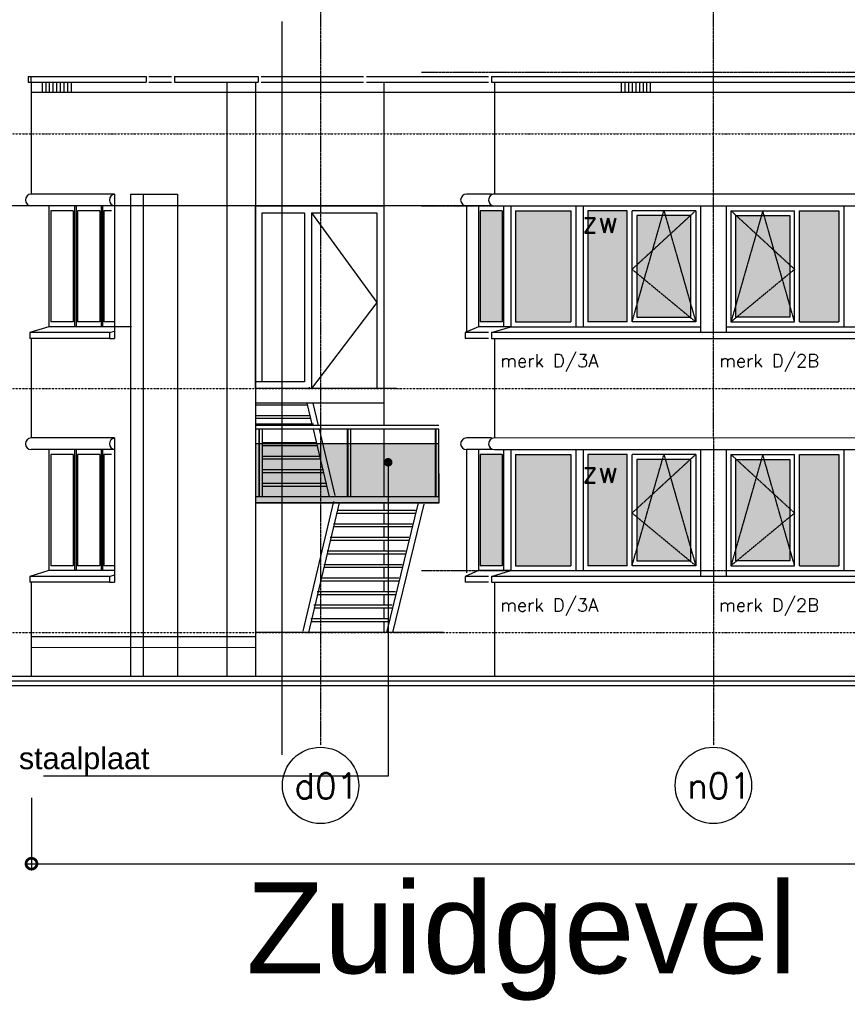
# Model space of a CAD drawing. Extents: x -541908 to 43837, y -41121 to 66863.
# Tile 25 of 41: x -212547 to -201170, y -40510 to -26979. Entities that reach past the tile are written whole.
import ezdxf

# ---------------------------------------------------------------- set-up
doc = ezdxf.new("R2010")
doc.units = 0
doc.header["$LTSCALE"] = 10
doc.header["$MEASUREMENT"] = 0
doc.header["$PDMODE"] = 3
doc.header["$PDSIZE"] = 0.1
for name, pattern in [('DASHDOT', [1, 0.5, -0.25, 0, -0.25]), ('DASHDOT2', [0.5, 0.25, -0.125, 0, -0.125]), ('HIDDEN2', [0.1875, 0.125, -0.0625])]:
    doc.linetypes.add(name, pattern=pattern)
doc.layers.get('0').update_dxf_attribs({"linetype": 'CONTINUOUS'})
doc.layers.get('DEFPOINTS').update_dxf_attribs({"linetype": 'CONTINUOUS'})
for name, color, linetype in [('_MATERIAAL_GEVELS', 3, 'CONTINUOUS'), ('A--L$1A-_RASTER_NR_10', 171, 'CONTINUOUS'), ('A--L$7A-_STRAMIEN', 1, 'DASHDOT'), ('A--L$7A1-_STRAMIEN', 1, 'CONTINUOUS'), ('A--L$7A3-_STRAMIEN', 3, 'CONTINUOUS'), ('A--L07GC8_STRAMIEN', 8, 'DASHDOT2'), ('A--L21A2_ISOLATIE', 1, 'CONTINUOUS'), ('A--L21G1_BUITENWAND', 1, 'CONTINUOUS'), ('A--L21G3_BUITENWAND', 3, 'CONTINUOUS'), ('A--L21G4_BUITENWAND', 4, 'CONTINUOUS'), ('A--L31--', 2, 'CONTINUOUS'), ('A--L31G1_BUITENKOZIJN', 1, 'CONTINUOUS'), ('A--L31GC1_BUITENKOZIJN', 1, 'HIDDEN2'), ('A--M$1A-_F123-', 1, 'CONTINUOUS'), ('A--T$1A-35_TEKST', 3, 'CONTINUOUS'), ('A--T$7A8-_STRAMIEN', 8, 'DASHDOT'), ('A--T01A-70_TEKST', 5, 'CONTINUOUS'), ('NIEUWE_INDELING', 2, 'CONTINUOUS'), ('TEKST_KOZIJNMERK', 2, 'CONTINUOUS')]:
    doc.layers.add(name, color=color, linetype=linetype)
doc.styles.add('ALFA-0_25', font='ROMANS')
doc.styles.add('HIEMSTRA', font='romans.shx')
doc.styles.add('PRES100', font='ARIALBD0.TTF', dxfattribs={"height": 10})
doc.styles.add('PRES35', font='ARIALBD0.TTF', dxfattribs={"height": 3.5})
doc.dimstyles.new('1op2', dxfattribs={"dimscale": 30, "dimtxt": 2.5, "dimasz": 2, "dimexe": 2, "dimexo": 0, "dimgap": 2, "dimtad": 1, "dimdec": 0, "dimzin": 0, "dimdsep": 46, "dimtxsty": 'HIEMSTRA', "dimblk1": 'OBLIQUE', "dimblk2": 'OBLIQUE', "dimsah": 1, "dimcen": -3, "dimdle": 2, "dimclrd": 2, "dimclre": 2, "dimclrt": 3, "dimadec": 0, "dimazin": 0, "dimtfac": 1, "dimtdec": 0, "dimtofl": 0, "dimtmove": 2, "dimatfit": 3, "dimldrblk": 'OBLIQUE', "dimfxl": 1, "dimtvp": 0.8333333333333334, "dimtolj": 1, "dimtzin": 0, "dimarcsym": 0})

# ---------------------------------------------------------------- blocks, each defined once
blk = doc.blocks.new('_DotSmall')
at = {"color": 0, "linetype": 'ByBlock', "const_width": 0.5}
blk.add_lwpolyline([(-0.0625, 0, 1), (0.0625, 0, 1)], format="xyb", close=True, dxfattribs=at)
blk = doc.blocks.new('_OBLIQUE')
at = {"color": 0, "linetype": 'ByBlock'}
blk.add_line((-0.5, -0.5), (0.5, 0.5), dxfattribs=at)
blk = doc.blocks.new('*D48')
at = {"layer": 'A--M$1A-_F123-', "color": 2, "linetype": 'Continuous', "lineweight": -2}
for p, q in [((-212384.629993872, -37672.00982434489), (-212384.629993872, -38638.10532586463)), ((-175295.4604596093, -37672.00982434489), (-175295.4604596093, -38638.10532586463)), ((-212444.629993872, -38578.10532586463), (-175235.4604596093, -38578.10532586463))]:
    blk.add_line(p, q, dxfattribs=at)
at = {"layer": 'DEFPOINTS', "color": 0, "linetype": 'Continuous'}
for p in [(-212384.629993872, -37672.00982434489), (-175295.4604596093, -37672.00982434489), (-175295.4604596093, -38578.10532586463)]:
    blk.add_point(p, dxfattribs=at)
at = {"layer": 'A--M$1A-_F123-', "color": 2, "linetype": 'Continuous', "lineweight": -2, "xscale": 300, "yscale": 300, "zscale": 300}
blk.add_blockref('_OBLIQUE', (-175295.4604596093, -38578.10532586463), dxfattribs=at)
at = {"layer": 'A--M$1A-_F123-', "color": 2, "linetype": 'Continuous', "lineweight": -2, "xscale": 300, "yscale": 300, "zscale": 300, "rotation": 180}
blk.add_blockref('_DotSmall', (-212384.629993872, -38578.10532586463), dxfattribs=at)
at = {"layer": 'A--M$1A-_F123-', "color": 3, "linetype": 'Continuous', "insert": (-193840.0452267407, -38480.60532586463), "char_height": 75, "attachment_point": 5, "style": 'HIEMSTRA'}
blk.add_mtext('\\A1;.', dxfattribs=at)

msp = doc.modelspace()

# ---------------------------------------------------------------- hatches: boundary and pattern name
at = {"layer": '_MATERIAAL_GEVELS'}
msp.add_hatch(color=1, dxfattribs=at).paths.add_polyline_path([(-207421.7390462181, -33061.81727296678, 1), (-207541.7390462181, -33061.81727296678, 1)])
at = {"layer": 'A--L$1A-_RASTER_NR_10'}
for points in [[(-205914.6659268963, -29604.23193512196), (-206214.8115733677, -29604.23193512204), (-206214.8115733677, -31132.23193512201), (-205914.6659268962, -31132.23193512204)], [(-205730.1954000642, -29604.23193512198), (-204969.94101324, -29604.231935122), (-204969.9410132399, -31132.23193512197), (-205730.1954000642, -31132.23193512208)], [(-204735.9410132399, -31132.23193512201), (-204195.445931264, -31132.23193512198), (-204195.4459312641, -29604.23193512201), (-204735.9410132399, -29604.23193512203)], [(-201286.6210184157, -29604.23193512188), (-201827.1161003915, -29604.2319351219), (-201827.1161003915, -31132.23193512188), (-201286.6210184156, -31132.23193512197)], [(-204061.445931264, -31065.23193512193), (-203320.2810132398, -31065.23193512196), (-203320.2810132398, -29671.23193512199), (-204061.4459312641, -29671.23193512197)], [(-201961.1161003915, -31065.23193512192), (-202702.2810184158, -31065.2319351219), (-202702.2810184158, -29671.23193512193), (-201961.1161003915, -29671.23193512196)], [(-205914.6659268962, -32954.36926039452), (-206214.8115733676, -32954.3692603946), (-206214.8115733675, -34482.36926039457), (-205914.6659268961, -34482.3692603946)], [(-205730.1954000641, -32954.36926039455), (-204969.9410132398, -32954.36926039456), (-204969.9410132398, -34482.36926039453), (-205730.1954000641, -34482.36926039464)], [(-204735.9410132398, -34482.36926039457), (-204195.4459312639, -34482.36926039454), (-204195.4459312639, -32954.36926039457), (-204735.9410132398, -32954.3692603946)], [(-201286.6210184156, -32954.36926039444), (-201827.1161003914, -32954.36926039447), (-201827.1161003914, -34482.36926039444), (-201286.6210184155, -34482.36926039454)], [(-204061.4459312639, -34415.36926039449), (-203320.2810132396, -34415.36926039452), (-203320.2810132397, -33021.36926039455), (-204061.4459312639, -33021.36926039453)], [(-201961.1161003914, -34415.36926039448), (-202702.2810184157, -34415.36926039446), (-202702.2810184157, -33021.36926039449), (-201961.1161003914, -33021.36926039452)]]:
    msp.add_hatch(color=256, dxfattribs=at).paths.add_polyline_path(points)
at = {"layer": 'A--L31--', "linetype": 'Continuous'}
msp.add_hatch(color=70, dxfattribs=at).paths.add_polyline_path([(-209307.1599776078, -33618.23193511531), (-206781.6823778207, -33618.25631059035), (-206783.3674051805, -32807.73193511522), (-209307.1599776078, -32807.73193511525)])

# ---------------------------------------------------------------- linework, layer by layer
at = {"layer": '_MATERIAAL_GEVELS', "color": 1, "elevation": -10.67014188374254}
msp.add_lwpolyline([(-207481.7390462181, -33068.34149627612), (-207481.7390462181, -37375.43820057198), (-212221.1908710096, -37375.43820057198)], dxfattribs=at)
at = {"layer": 'A--L$7A-_STRAMIEN'}
for p, q in [((-208412.1106122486, -21852.09154784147, -10.6701418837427), (-208411.1330969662, -36949.81533056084, -10.67014188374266)), ((-203012.1106009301, -21852.09154784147, -10.6701418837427), (-203011.1331082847, -36949.46570285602, -10.67014188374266))]:
    msp.add_line(p, q, dxfattribs=at)
at = {"layer": 'A--L$7A1-_STRAMIEN'}
for centre in [(-208410.9495566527, -37502.56366092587, -10.67014188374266), (-203010.9495679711, -37502.21403322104, -10.67014188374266)]:
    msp.add_circle(centre, 525, dxfattribs=at)
at = {"layer": 'A--L07GC8_STRAMIEN'}
for p, q in [((-223927.0359434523, -28549.32638410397, -10.6701418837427), (-152098.4270483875, -28549.32638410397, -10.6701418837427)), ((-223927.0359434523, -32049.32638410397, -10.6701418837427), (-152098.4270483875, -32049.32638410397, -10.6701418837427)), ((-223927.0359434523, -35402.8397750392, -10.67014188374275), (-152098.4270483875, -35402.8397750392, -10.67014188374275))]:
    msp.add_line(p, q, dxfattribs=at)
at = {"layer": 'A--L21A2_ISOLATIE', "linetype": 'Continuous', "ltscale": 10}
for p, q in [((-206405.203165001, -29537.2319351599, -10.67014188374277), (-212648.9902139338, -29537.23193516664, -10.67014188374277)), ((-208631.3925191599, -29632.23193516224, -10.67014188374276), (-208631.2421792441, -31954.23193516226, -10.67014188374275)), ((-208536.3925189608, -29632.23193516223, -10.67014188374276), (-208536.236028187, -32049.23193516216, -10.67014188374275)), ((-208536.3925189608, -29632.23193516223, -10.67014188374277), (-207636.9153127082, -29632.23193516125, -10.67014188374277)), ((-207636.9153127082, -29632.23193516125, -10.67014188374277), (-207636.7588219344, -32049.23193516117, -10.67014188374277)), ((-208631.242179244, -31954.23193516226, -10.67014188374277), (-209307.1599776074, -31954.23193516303, -10.67014188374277)), ((-207368.9666963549, -32049.23193516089, -10.67014188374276), (-208789.0190641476, -32049.23193516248, -10.67014188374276)), ((-208567.2414235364, -32030.69861892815, -10.67014188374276), (-208562.827804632, -32049.23193516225, -10.67014188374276)), ((-208597.4360209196, -32249.23193516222, -10.67014188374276), (-208523.968249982, -32557.73193511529, -10.67014188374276)), ((-208515.1987797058, -32249.23193516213, -10.67014188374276), (-208441.7310087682, -32557.7319351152, -10.67014188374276)), ((-208512.0609937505, -32607.73193511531, -10.67014188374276), (-208290.4910830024, -33538.13061991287, -10.67014188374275)), ((-208429.8237525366, -32607.73193511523, -10.67014188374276), (-208212.667460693, -33519.59730367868, -10.67014188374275)), ((-208234.1058011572, -33599.78164336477, -10.67014188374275), (-208656.235253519, -35380.78164336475, -10.67014188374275)), ((-208156.262453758, -33618.23193511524, -10.67014188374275), (-208578.3919061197, -35399.23193511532, -10.67014188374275)), ((-207067.4968250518, -33618.23193511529, -10.67014188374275), (-207506.5024912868, -35399.23193511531, -10.67014188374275)), ((-206989.8217694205, -33637.37836383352, -10.67014188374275), (-207424.1079574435, -35399.23193511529, -10.67014188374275))]:
    msp.add_line(p, q, dxfattribs=at)
at = {"layer": 'A--L21A2_ISOLATIE', "linetype": 'Continuous', "ltscale": 10, "elevation": -10.67014188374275}
for points in [[(-208631.242179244, -31954.23193516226), (-209212.1599776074, -31954.23193516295), (-209212.1599776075, -29632.23193516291), (-208631.3925191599, -29632.23193516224)], [(-208536.3925189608, -29632.23193516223), (-207636.8354031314, -30866.43534774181), (-208536.236028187, -32049.23193516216)]]:
    msp.add_lwpolyline(points, dxfattribs=at)
at = {"layer": 'A--L21G1_BUITENWAND'}
for p, q in [((-212234.7975913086, -27979.23450619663, -10.67014188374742), (-212234.7979360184, -27839.22328986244, -10.67014188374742)), ((-212184.7975913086, -27979.23453528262, -10.67014188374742), (-212184.7978994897, -27839.22406782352, -10.67014188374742)), ((-212134.7975913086, -27979.23456436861, -10.67014188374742), (-212134.7978629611, -27839.2248457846, -10.67014188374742)), ((-212084.7975913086, -27979.2345934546, -10.67014188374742), (-212084.7978264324, -27839.22562374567, -10.67014188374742)), ((-212034.7975913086, -27979.23462254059, -10.67014188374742), (-212034.7977899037, -27839.22640170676, -10.67014188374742)), ((-211984.7975913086, -27979.23465162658, -10.67014188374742), (-211984.7977533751, -27839.22717966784, -10.67014188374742)), ((-211934.7975913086, -27979.23468071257, -10.67014188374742), (-211934.7977168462, -27839.22795762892, -10.67014188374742)), ((-211884.7975913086, -27979.23470979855, -10.67014188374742), (-211884.7975258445, -27839.23190239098, -10.67014188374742)), ((-211834.7975913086, -27979.23474252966, -10.67014188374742), (-211834.7975258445, -27839.23193512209, -10.67014188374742)), ((-204273.6059745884, -27978.53622774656, -10.67014188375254), (-204273.6063192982, -27838.52501141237, -10.67014188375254)), ((-204223.6059745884, -27978.53625683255, -10.67014188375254), (-204223.6062827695, -27838.52578937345, -10.67014188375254)), ((-204173.6059745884, -27978.53628591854, -10.67014188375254), (-204173.6062462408, -27838.52656733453, -10.67014188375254)), ((-204123.6059745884, -27978.53631500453, -10.67014188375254), (-204123.6062097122, -27838.52734529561, -10.67014188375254)), ((-204073.6059745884, -27978.53634409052, -10.67014188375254), (-204073.6061731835, -27838.52812325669, -10.67014188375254)), ((-204023.6059745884, -27978.53637317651, -10.67014188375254), (-204023.6061366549, -27838.52890121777, -10.67014188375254)), ((-203973.6059745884, -27978.5364022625, -10.67014188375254), (-203973.606100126, -27838.52967917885, -10.67014188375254)), ((-203923.6059745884, -27978.53643134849, -10.67014188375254), (-203923.6059091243, -27838.53362394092, -10.67014188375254)), ((-203873.6059745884, -27978.5364640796, -10.67014188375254), (-203873.6059091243, -27838.53365667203, -10.67014188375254)), ((-183571.6502131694, -27979.23736378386, -10.67014188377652), (-212388.395206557, -27978.26139520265, -10.67014188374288)), ((-212388.3949206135, -35454.68760876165, -10.67014188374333), (-209307.1599776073, -35454.20801924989, -10.67014188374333)), ((-212388.3952065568, -35604.68760876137, -10.67014188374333), (-209307.1599776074, -35604.20800556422, -10.67014188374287))]:
    msp.add_line(p, q, dxfattribs=at)
at = {"layer": 'A--L21G3_BUITENWAND', "color": 1}
for p, q in [((-212428.3952065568, -27759.23193512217, -10.67014188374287), (-210809.999477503, -27759.2319351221, -10.67014188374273)), ((-212428.3952065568, -27759.23193512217, -10.67014188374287), (-212428.3952065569, -27839.23193512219, -10.67014188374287)), ((-212428.3952065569, -27839.23193512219, -10.67014188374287), (-210809.999477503, -27839.23193512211, -10.67014188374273)), ((-212388.3952065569, -27839.23193512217, -10.67014188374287), (-212388.3952065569, -29377.2307095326, -10.67014188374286)), ((-210809.999477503, -27759.2319351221, -10.67014188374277), (-210809.9994775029, -27839.2319351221, -10.67014188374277)), ((-210769.9994775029, -27759.23193512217, -10.67014188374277), (-210457.7589397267, -27759.23193512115, -10.67014188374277)), ((-210769.9994775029, -27839.23193512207, -10.67014188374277), (-210457.7589397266, -27839.23193512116, -10.67014188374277)), ((-209227.1599776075, -27759.23193512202, -10.67014188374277), (-207818.5168037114, -27759.23193512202, -10.67014188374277)), ((-209227.1599776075, -27839.23193512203, -10.67014188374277), (-207818.5168037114, -27839.23193512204, -10.67014188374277)), ((-211243.3163312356, -29537.23070953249, -10.23262379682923), (-212388.3952065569, -29537.23070953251, -10.67014188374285)), ((-212145.0542905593, -31199.23193512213, -10.67014188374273), (-212407.3963074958, -31279.02404611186, -10.67014188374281)), ((-212407.3963074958, -31279.02404611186, -11.09356748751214), (-212407.3963074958, -31359.02404611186, -11.09356748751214)), ((-211312.7126403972, -31279.0240461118, -10.67014188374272), (-212407.3963074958, -31279.02404611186, -10.67014188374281)), ((-211312.7126403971, -31359.02404611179, -10.67014188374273), (-212407.3963074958, -31359.02404611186, -10.67014188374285)), ((-212388.3952065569, -31359.0240461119, -10.67014188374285), (-212388.3952065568, -32727.23070953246, -10.67014188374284)), ((-212388.3952065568, -31359.02404611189, -10.67014188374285), (-212388.3952065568, -32727.23070953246, -10.67014188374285)), ((-211312.7126403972, -31279.0240461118, -10.25913848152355), (-211243.3163312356, -31258.049133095, -10.25913848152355)), ((-211312.7126403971, -31279.02404611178, -10.67014188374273), (-211312.7126403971, -31359.02404611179, -10.67014188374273)), ((-211312.7126403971, -31359.02404611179, -10.67014188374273), (-211243.3163312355, -31359.02404611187, -10.67014188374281)), ((-211243.3163312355, -32727.23070953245, -10.67014188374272), (-212388.3952065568, -32727.23070953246, -10.67014188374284)), ((-211243.3163312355, -32887.23070953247, -10.67014188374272), (-212388.3952065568, -32887.23070953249, -10.67014188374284)), ((-212145.0542905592, -34549.23193512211, -10.67014188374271), (-212407.3963074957, -34629.02404611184, -10.6701418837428)), ((-211312.7126403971, -34629.0240461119, -10.67014188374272), (-212407.3963074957, -34629.02404611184, -10.6701418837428)), ((-212407.3963074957, -34629.02404611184, -11.09356748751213), (-212407.3963074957, -34709.02404611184, -11.09356748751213)), ((-211312.7126403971, -34629.0240461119, -10.25913848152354), (-211243.3163312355, -34608.04913309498, -10.25913848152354)), ((-211312.712640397, -34629.02404611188, -10.67014188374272), (-211312.712640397, -34709.02404611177, -10.67014188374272)), ((-211312.712640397, -34709.02404611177, -10.67014188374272), (-212407.3963074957, -34709.02404611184, -10.67014188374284)), ((-212388.3952065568, -34709.02404611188, -10.67014188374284), (-212388.3952065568, -36002.83977503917, -10.67014188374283)), ((-211312.712640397, -34709.02404611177, -10.67014188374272), (-211243.3163312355, -34709.02404611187, -10.6701418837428))]:
    msp.add_line(p, q, dxfattribs=at)
at = {"layer": 'A--L21G3_BUITENWAND'}
for p, q in [((-210417.7589397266, -27759.23193512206, -10.67014188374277), (-209267.1599776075, -27759.23193512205, -10.67014188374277)), ((-210417.7589397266, -27759.23193512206, -10.67014188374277), (-210417.7589397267, -27839.23193512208, -10.67014188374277)), ((-210417.7589397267, -27839.23193512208, -10.67014188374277), (-209267.1599776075, -27839.23193512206, -10.67014188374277)), ((-209699.1107664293, -27839.23193512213, -10.67014188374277), (-209699.110766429, -36002.83977503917, -10.67014188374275)), ((-209307.1599776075, -27839.23193512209, -10.67014188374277), (-209307.1599776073, -36002.83977503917, -10.67014188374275)), ((-209267.1599776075, -27759.23193512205, -10.67014188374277), (-209267.1599776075, -27839.23193512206, -10.67014188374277)), ((-207778.5168037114, -27759.23193512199, -10.67014188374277), (-206101.1889983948, -27759.23193512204, -10.67014188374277)), ((-207778.5168037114, -27839.231935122, -10.67014188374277), (-206101.1889983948, -27839.23193512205, -10.67014188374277)), ((-207542.0314018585, -27839.23193512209, -10.67014188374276), (-207541.7258984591, -32557.73193511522, -10.67014188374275)), ((-206061.1889983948, -27759.231935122, -10.67014188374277), (-183571.1541807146, -27759.23193669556, -10.62094081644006)), ((-206061.1889983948, -27759.231935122, -10.67014188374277), (-206061.1889983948, -27839.23193512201, -10.67014188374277)), ((-206061.1889983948, -27839.23193512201, -10.67014188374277), (-183571.1541807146, -27839.23193669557, -10.62094081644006)), ((-206021.1889983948, -27839.23193512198, -10.67014188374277), (-206021.1889983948, -29377.23070953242, -10.67014188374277)), ((-211243.3163312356, -29377.23070953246, -10.23262379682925), (-212388.3952065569, -29377.23070953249, -10.67014188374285)), ((-211243.3163312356, -29377.23070953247, -10.67014188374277), (-211243.3163312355, -31359.02404611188, -10.67014188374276)), ((-211021.4909941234, -29377.16845338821, -10.60793899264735), (-210376.1319565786, -29377.12666905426, -10.67014188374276)), ((-211021.4909941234, -29377.16845338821, -10.67014188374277), (-211021.4909941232, -36002.83977503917, -10.67014188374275)), ((-210849.9994775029, -29377.15735002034, -10.67014188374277), (-210849.9994775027, -36002.83977503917, -10.67014188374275)), ((-210377.7589397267, -29377.12677439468, -10.67014188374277), (-210377.7589397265, -36002.83977503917, -10.67014188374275)), ((-206061.1889983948, -29377.23070953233, -10.67014188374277), (-206405.203165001, -29377.23070953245, -10.67014188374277)), ((-206061.1889983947, -29537.23070953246, -10.67014188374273), (-206405.203165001, -29537.23070953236, -10.67014188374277)), ((-206405.203165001, -29537.231935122, -10.67014188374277), (-206405.203165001, -31230.7574145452, -10.67014188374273)), ((-206405.203165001, -29537.231935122, -10.67014188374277), (-206405.203165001, -31279.02404611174, -10.67014188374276)), ((-203186.2810132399, -29537.58033709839, -10.67014188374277), (-203186.2810132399, -31279.37367367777, -10.67014188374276)), ((-202836.2810184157, -29537.58033723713, -10.67014188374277), (-202836.2810184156, -31279.37367381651, -10.67014188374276)), ((-206240.7997023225, -31199.23193512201, -10.67014188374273), (-206424.2042659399, -31279.0240461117, -10.67014188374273)), ((-206061.19067854, -31279.02404611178, -10.67014188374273), (-205797.1954000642, -31199.23193512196, -10.67014188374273)), ((-206101.19067854, -31279.0240461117, -10.67014188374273), (-206424.2042659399, -31279.0240461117, -10.67014188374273)), ((-206424.2042659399, -31279.02404611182, -11.09356748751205), (-206424.2042659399, -31359.02404611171, -11.09356748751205)), ((-206101.1906785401, -31359.02404611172, -10.67014188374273), (-206424.2042659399, -31359.02404611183, -10.67014188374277)), ((-206021.1889983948, -31359.02404611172, -10.67014188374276), (-206021.1889983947, -32727.2307095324, -10.67014188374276)), ((-207541.7458725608, -32249.23193516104, -10.67014188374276), (-209307.1599776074, -32249.23193516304, -10.67014188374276)), ((-207541.7226611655, -32607.73193511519, -10.67014188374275), (-207541.6624151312, -33538.23193511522, -10.67014188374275)), ((-211243.3163312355, -32727.23070953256, -10.67014188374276), (-211243.3163312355, -32745.26889489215, -10.67014188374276)), ((-211243.3163312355, -32745.26889489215, -10.67014188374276), (-211243.3163312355, -34709.02404611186, -10.67014188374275)), ((-206061.1889983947, -32727.23070953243, -10.67014188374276), (-206405.2031650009, -32727.23070953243, -10.67014188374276)), ((-190540.1011264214, -32733.70314641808, -10.67014188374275), (-206021.1889983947, -32727.23070953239, -10.67014188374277)), ((-206101.1889983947, -32807.23070953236, -10.67014188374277), (-206101.1889983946, -32807.23070953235, -10.67014188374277)), ((-206061.1889983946, -32887.23070953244, -10.67014188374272), (-206405.2031650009, -32887.23070953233, -10.67014188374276)), ((-206405.2031650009, -32887.23193512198, -10.67014188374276), (-206405.2031650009, -34580.75741454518, -10.67014188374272)), ((-206021.1889983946, -32887.23070953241, -10.67014188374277), (-190540.106116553, -32887.2318256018, -10.67014188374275)), ((-203186.2810132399, -32887.58033709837, -10.67014188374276), (-203186.2810132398, -34629.37367367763, -10.67014188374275)), ((-202836.2810184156, -32887.58033723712, -10.67014188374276), (-202836.2810184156, -34629.37367381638, -10.67014188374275)), ((-207541.6572343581, -33618.24897544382, -10.67014188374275), (-207541.6503659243, -33724.33193511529, -10.67014188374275)), ((-207541.6477760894, -33764.33193511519, -10.67014188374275), (-207541.6383167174, -33910.43193511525, -10.67014188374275)), ((-207541.6357268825, -33950.43193511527, -10.67014188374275), (-207541.6262675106, -34096.53193511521, -10.67014188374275)), ((-207541.6236776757, -34136.53193511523, -10.67014188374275), (-207541.6142183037, -34282.63193511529, -10.67014188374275)), ((-207541.6116284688, -34322.63193511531, -10.67014188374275), (-207541.6021690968, -34468.73193511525, -10.67014188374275)), ((-207541.5995792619, -34508.73193511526, -10.67014188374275), (-207541.5901198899, -34654.83193511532, -10.67014188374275)), ((-206240.7997023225, -34549.23193512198, -10.67014188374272), (-206424.2042659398, -34629.02404611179, -10.67014188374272)), ((-206101.19067854, -34629.02404611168, -10.67014188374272), (-206424.2042659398, -34629.02404611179, -10.67014188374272)), ((-206424.2042659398, -34629.0240461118, -11.09356748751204), (-206424.2042659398, -34709.02404611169, -11.09356748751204)), ((-206061.19067854, -34629.02404611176, -10.67014188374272), (-205797.1954000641, -34549.23193512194, -10.67014188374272)), ((-207541.5875300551, -34694.83193511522, -10.67014188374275), (-207541.5780706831, -34840.93193511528, -10.67014188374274)), ((-206101.19067854, -34709.02404611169, -10.67014188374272), (-206424.2042659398, -34709.02404611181, -10.67014188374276)), ((-206021.1889983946, -34709.02404611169, -10.67014188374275), (-206021.1889983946, -36002.83977503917, -10.67014188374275)), ((-207541.5754808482, -34880.9319351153, -10.67014188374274), (-207541.5660214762, -35027.03193511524, -10.67014188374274)), ((-207541.5634316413, -35067.03193511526, -10.67014188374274), (-207541.5539722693, -35213.13193511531, -10.67014188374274)), ((-207541.5513824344, -35253.13193511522, -10.67014188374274), (-207541.5419230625, -35399.23193511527, -10.67014188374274)), ((-222010.0197798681, -36002.83977503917, -10.67014188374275), (-187908.7052099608, -36002.83977503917, -10.67014188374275)), ((-222010.0197798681, -36062.83977503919, -10.67014188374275), (-187908.7052099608, -36062.83977503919, -10.67014188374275)), ((-222010.0197798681, -36127.83977503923, -10.67014188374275), (-187908.7052099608, -36127.83977503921, -10.67014188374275))]:
    msp.add_line(p, q, dxfattribs=at)
at = {"layer": 'A--L21G3_BUITENWAND', "elevation": -10.67014188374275}
msp.add_lwpolyline([(-190530.7178973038, -29377.23070953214), (-206021.1889983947, -29377.23070953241, 0.414213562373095), (-206101.1889983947, -29457.23070953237), (-206101.1889983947, -29457.23070953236, 0.414213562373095), (-206021.1889983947, -29537.23070953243), (-190530.7178973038, -29537.23070953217)], format="xyb", dxfattribs=at)
msp.add_lwpolyline([(-207541.921463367, -29537.2319351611), (-207541.7588217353, -32049.23193516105), (-209307.1599776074, -32049.23193516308), (-209307.1599776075, -29537.23193516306)], close=True, dxfattribs=at)
for points in [[(-190530.4028881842, -31278.8867180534), (-206061.19067854, -31279.02404611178), (-206061.19067854, -31359.0240461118), (-190530.7178973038, -31358.88672083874)], [(-190543.5944353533, -34629.02404611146), (-206061.19067854, -34629.02404611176), (-206061.19067854, -34709.02404611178), (-190543.909444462, -34709.0240461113)]]:
    msp.add_lwpolyline(points, dxfattribs=at)
at = {"layer": 'A--L21G3_BUITENWAND'}
for centre, radius, start, end in [((-206021.1889983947, -32807.23070953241, -10.67014188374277), 79.99999999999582, 90, 180), ((-206021.1889983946, -32807.2307095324, -10.67014188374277), 80.00000000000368, 180, 270)]:
    msp.add_arc(centre, radius, start, end, dxfattribs=at)
at = {"layer": 'A--L21G3_BUITENWAND', "color": 1}
for centre, start_param, end_param in [((-212388.3952065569, -29457.23070953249, -10.67014188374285), 3.141592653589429, 6.283185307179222), ((-211232.7126403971, -29457.23070953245, -10.46464018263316), 3.274529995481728, 6.150247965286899), ((-212388.3952065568, -32807.23070953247, -10.67014188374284), 3.141592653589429, 6.283185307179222), ((-211232.712640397, -32807.23070953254, -10.67014188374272), 3.274529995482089, 6.150247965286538)]:
    msp.add_ellipse(centre, major_axis=(3.058442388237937e-11, -80.00000000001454), ratio=0.9999999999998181, start_param=start_param, end_param=end_param, dxfattribs=at)
at = {"layer": 'A--L21G3_BUITENWAND'}
for centre in [(-206405.203165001, -29457.23070953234, -10.67014188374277), (-206405.2031650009, -32807.23070953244, -10.67014188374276)]:
    msp.add_ellipse(centre, major_axis=(3.058442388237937e-11, -80.00000000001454), ratio=0.9999999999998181, start_param=3.141592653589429, end_param=6.283185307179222, dxfattribs=at)
at = {"layer": 'A--L21G4_BUITENWAND'}
msp.add_line((-208939.4661518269, -37081.38521285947, -10.67014188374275), (-208939.4661518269, -27003.03024217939, -10.67014188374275), dxfattribs=at)
at = {"layer": 'A--L31--', "linetype": 'Continuous', "elevation": -10.67014188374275}
msp.add_lwpolyline([(-209307.1599776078, -33618.23193511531), (-206781.6823778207, -33618.25631059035), (-206783.3674051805, -32807.73193511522), (-209307.1599776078, -32807.73193511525)], close=True, dxfattribs=at)
at = {"layer": 'A--L31G1_BUITENKOZIJN'}
for p, q in [((-212145.0542905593, -29537.23193512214, -10.67014188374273), (-212145.0542905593, -31199.23193512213, -10.67014188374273)), ((-212119.0661616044, -29604.23193512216, -10.67014188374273), (-212119.0661616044, -31132.23193512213, -10.67014188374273)), ((-211811.1186044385, -29604.2319351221, -10.54266654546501), (-212119.0661616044, -29604.23193512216, -10.67014188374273)), ((-211811.1186044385, -29604.2319351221, -10.68024324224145), (-211811.1186613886, -31132.23193512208, -10.54266656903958)), ((-211792.1074649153, -29537.23193512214, -10.69800115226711), (-211792.1075353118, -31199.23193512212, -10.52794128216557)), ((-211772.1777653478, -29537.23193512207, -10.71355361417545), (-211772.1778460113, -31199.2319351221, -10.51869150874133)), ((-211753.7555039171, -29604.23193512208, -10.7231257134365), (-211753.7555884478, -31132.23193512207, -10.51892104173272)), ((-211445.8079890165, -29604.23194876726, -10.49354803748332), (-211753.7555461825, -29604.2319487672, -10.62102337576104)), ((-211445.8079890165, -29604.23194876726, -10.63112473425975), (-211445.8080459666, -31132.23194876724, -10.49354806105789)), ((-211426.7968494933, -29537.23194876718, -10.64888264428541), (-211426.7969198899, -31199.23194876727, -10.47882277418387)), ((-211406.8671499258, -29537.23194876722, -10.66443510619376), (-211406.8672305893, -31199.23194876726, -10.46957300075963)), ((-211388.4448884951, -29604.23194876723, -10.6740072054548), (-211388.4449730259, -31132.23194876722, -10.46980253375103)), ((-211283.3163312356, -29604.23194876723, -10.51182867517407), (-211388.4449307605, -29604.23194876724, -10.57190486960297)), ((-206240.7997023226, -29537.23193512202, -10.67014188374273), (-206240.7997023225, -31199.23193512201, -10.67014188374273)), ((-205914.6659268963, -29604.23193512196, -10.67014188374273), (-206214.8115733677, -29604.23193512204, -10.67014188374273)), ((-206214.8115733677, -29604.23193512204, -10.67014188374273), (-206214.8115733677, -31132.23193512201, -10.67014188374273)), ((-205914.6659268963, -29604.23193512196, -10.67014188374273), (-205914.6659268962, -31132.23193512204, -10.67014188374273)), ((-205895.6205574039, -29537.23070953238, -10.67014188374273), (-205895.6205574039, -31199.23193512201, -10.67014188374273)), ((-205797.1954000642, -29537.23193512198, -10.67014188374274), (-205797.1954000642, -31199.23193512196, -10.67014188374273)), ((-205797.1954000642, -29537.23193512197, -10.67014188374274), (-205797.1954000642, -31199.23193512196, -10.67014188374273)), ((-205730.1954000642, -29604.23193512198, -10.67014188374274), (-204969.94101324, -29604.231935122, -10.67014188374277)), ((-205730.1954000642, -29604.23193512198, -10.67014188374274), (-205730.1954000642, -31132.23193512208, -10.67014188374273)), ((-204969.94101324, -29604.231935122, -10.67014188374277), (-204969.9410132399, -31132.23193512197, -10.67014188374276)), ((-204902.94101324, -29537.231935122, -10.67014188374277), (-204902.9410132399, -31199.23193512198, -10.67014188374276)), ((-204802.9410132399, -29537.23193512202, -10.67014188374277), (-204802.9410132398, -31199.23193512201, -10.67014188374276)), ((-204735.9410132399, -29604.23193512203, -10.67014188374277), (-204735.9410132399, -31132.23193512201, -10.67014188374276)), ((-204195.4459312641, -29604.23193512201, -10.67014188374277), (-204735.9410132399, -29604.23193512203, -10.67014188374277)), ((-204195.445931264, -31132.23193512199, -10.67014188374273), (-204195.4459312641, -29604.23193512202, -10.67014188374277)), ((-203253.2810132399, -29604.23193512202, -10.67014188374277), (-204128.4459312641, -29604.23193512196, -10.67014188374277)), ((-204128.445931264, -31132.23193512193, -10.67014188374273), (-204128.4459312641, -29604.23193512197, -10.67014188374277)), ((-203253.2810132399, -29604.23193512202, -10.67014188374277), (-203253.2810132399, -31132.23193512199, -10.67014188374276)), ((-202769.2810184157, -29604.23193512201, -10.67014188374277), (-201894.1161003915, -29604.23193512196, -10.67014188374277)), ((-202769.2810184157, -29604.23193512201, -10.67014188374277), (-202769.2810184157, -31132.23193512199, -10.67014188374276)), ((-201894.1161003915, -31132.23193512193, -10.67014188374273), (-201894.1161003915, -29604.23193512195, -10.67014188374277)), ((-201827.1161003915, -31132.23193512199, -10.67014188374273), (-201827.1161003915, -29604.2319351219, -10.67014188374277)), ((-201827.1161003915, -29604.2319351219, -10.67014188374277), (-201286.6210184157, -29604.23193512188, -10.67014188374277)), ((-201286.6210184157, -29604.23193512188, -10.67014188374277), (-201286.6210184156, -31132.23193512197, -10.67014188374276)), ((-201219.6210184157, -29537.231935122, -10.67014188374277), (-201219.6210184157, -31199.23193512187, -10.67014188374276)), ((-211811.1186613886, -31132.23193512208, -10.54266656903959), (-212119.0661616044, -31132.23193512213, -10.67014188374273)), ((-211445.8080459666, -31132.23194876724, -10.49354806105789), (-211753.7555461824, -31132.23194876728, -10.62102337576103)), ((-211243.3163312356, -31132.23194876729, -10.48897050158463), (-211388.4449307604, -31132.23194876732, -10.57190486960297)), ((-205797.1954000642, -31199.23193512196, -10.67014188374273), (-206240.7997023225, -31199.23193512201, -10.67014188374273)), ((-205914.6659268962, -31132.23193512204, -10.67014188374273), (-206214.8115733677, -31132.23193512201, -10.67014188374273)), ((-205797.1954000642, -31199.23193512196, -10.67014188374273), (-203186.2810132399, -31199.23193512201, -10.67014188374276)), ((-205730.1954000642, -31132.23193512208, -10.67014188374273), (-204969.9410132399, -31132.23193512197, -10.67014188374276)), ((-204195.445931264, -31132.23193512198, -10.67014188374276), (-204735.9410132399, -31132.23193512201, -10.67014188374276)), ((-203253.2810132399, -31132.23193512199, -10.67014188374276), (-204128.4459312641, -31132.23193512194, -10.67014188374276)), ((-202836.2810184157, -31199.23193512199, -10.67014188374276), (-197786.2810245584, -31199.23193512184, -10.67014188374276)), ((-202769.2810184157, -31132.23193512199, -10.67014188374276), (-201894.1161003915, -31132.23193512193, -10.67014188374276)), ((-201827.1161003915, -31132.23193512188, -10.67014188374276), (-201286.6210184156, -31132.23193512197, -10.67014188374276)), ((-212145.0542905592, -32887.23193512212, -10.8756435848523), (-212145.0542905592, -34549.23193512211, -10.87564358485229)), ((-212119.0661616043, -32954.23193512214, -10.8756435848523), (-212119.0661616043, -34482.23193512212, -10.87564358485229)), ((-211811.1186044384, -32954.23193512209, -10.74816824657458), (-212119.0661616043, -32954.23193512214, -10.8756435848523)), ((-211811.1186044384, -32954.23193512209, -10.88574494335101), (-211811.1186613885, -34482.23193512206, -10.74816827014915)), ((-211792.1074649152, -32887.23193512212, -10.90350285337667), (-211792.1075353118, -34549.2319351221, -10.73344298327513)), ((-211772.1777653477, -32887.23193512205, -10.91905531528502), (-211772.1778460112, -34549.23193512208, -10.72419320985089)), ((-211753.755503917, -32954.23193512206, -10.92862741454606), (-211753.7555884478, -34482.23193512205, -10.72442274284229)), ((-211445.8079890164, -32954.23194876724, -10.69904973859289), (-211753.7555461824, -32954.23194876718, -10.8265250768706)), ((-211445.8079890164, -32954.23194876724, -10.83662643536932), (-211445.8080459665, -34482.23194876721, -10.69904976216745)), ((-211426.7968494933, -32887.23194876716, -10.85438434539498), (-211426.7969198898, -34549.23194876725, -10.68432447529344)), ((-211406.8671499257, -32887.23194876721, -10.86993680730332), (-211406.8672305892, -34549.23194876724, -10.6750747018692)), ((-211388.444888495, -32954.23194876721, -10.87950890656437), (-211388.4449730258, -34482.23194876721, -10.6753042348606)), ((-211283.3163312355, -32954.23194876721, -10.71733037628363), (-211388.4449307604, -32954.23194876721, -10.77740657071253)), ((-206240.7997023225, -32887.23193512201, -10.67014188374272), (-206240.7997023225, -34549.23193512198, -10.67014188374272)), ((-205914.6659268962, -32954.23193512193, -10.67014188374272), (-206214.8115733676, -32954.23193512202, -10.67014188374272)), ((-206214.8115733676, -32954.23193512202, -10.67014188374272), (-206214.8115733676, -34482.23193512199, -10.67014188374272)), ((-205914.6659268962, -32954.23193512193, -10.67014188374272), (-205914.6659268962, -34482.23193512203, -10.67014188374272)), ((-205895.6205574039, -32887.23070953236, -10.67014188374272), (-205895.6205574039, -34549.23193512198, -10.67014188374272)), ((-205797.1954000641, -32887.23193512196, -10.67014188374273), (-205797.1954000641, -34549.23193512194, -10.67014188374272)), ((-205797.1954000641, -32887.23193512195, -10.67014188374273), (-205797.1954000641, -34549.23193512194, -10.67014188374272)), ((-205730.1954000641, -32954.23193512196, -10.67014188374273), (-204969.9410132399, -32954.23193512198, -10.67014188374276)), ((-205730.1954000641, -32954.23193512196, -10.67014188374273), (-205730.1954000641, -34482.23193512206, -10.67014188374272)), ((-204969.9410132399, -32954.23193512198, -10.67014188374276), (-204969.9410132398, -34482.23193512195, -10.67014188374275)), ((-204902.9410132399, -32887.23193512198, -10.67014188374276), (-204902.9410132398, -34549.23193512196, -10.67014188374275)), ((-204802.9410132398, -32887.23193512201, -10.67014188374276), (-204802.9410132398, -34549.23193512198, -10.67014188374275)), ((-204735.9410132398, -32954.23193512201, -10.67014188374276), (-204735.9410132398, -34482.23193512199, -10.67014188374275)), ((-204195.445931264, -32954.23193512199, -10.67014188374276), (-204735.9410132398, -32954.23193512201, -10.67014188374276)), ((-204195.445931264, -34482.23193512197, -10.67014188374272), (-204195.445931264, -32954.231935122, -10.67014188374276)), ((-203253.2810132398, -32954.23193512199, -10.67014188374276), (-204128.445931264, -32954.23193512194, -10.67014188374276)), ((-204128.445931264, -34482.23193512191, -10.67014188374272), (-204128.445931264, -32954.23193512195, -10.67014188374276)), ((-203253.2810132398, -32954.23193512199, -10.67014188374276), (-203253.2810132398, -34482.23193512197, -10.67014188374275)), ((-202769.2810184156, -32954.23193512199, -10.67014188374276), (-201894.1161003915, -32954.23193512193, -10.67014188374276)), ((-202769.2810184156, -32954.23193512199, -10.67014188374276), (-202769.2810184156, -34482.23193512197, -10.67014188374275)), ((-201894.1161003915, -34482.23193512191, -10.67014188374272), (-201894.1161003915, -32954.23193512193, -10.67014188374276)), ((-201827.1161003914, -34482.23193512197, -10.67014188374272), (-201827.1161003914, -32954.23193512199, -10.67014188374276)), ((-201827.1161003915, -32954.23193512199, -10.67014188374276), (-201286.6210184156, -32954.23193512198, -10.67014188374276)), ((-201286.6210184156, -32954.23193512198, -10.67014188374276), (-201286.6210184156, -34482.23193512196, -10.67014188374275)), ((-201219.6210184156, -32887.23193512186, -10.67014188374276), (-201219.6210184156, -34549.23193512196, -10.67014188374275)), ((-211811.1186613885, -34482.23193512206, -10.74816827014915), (-212119.0661616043, -34482.23193512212, -10.87564358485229)), ((-211445.8080459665, -34482.23194876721, -10.69904976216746), (-211753.7555461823, -34482.23194876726, -10.8265250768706)), ((-211243.3163312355, -34482.23194876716, -10.6944722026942), (-211388.4449307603, -34482.23194876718, -10.77740657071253)), ((-205914.6659268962, -34482.23193512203, -10.67014188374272), (-206214.8115733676, -34482.23193512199, -10.67014188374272)), ((-205730.1954000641, -34482.23193512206, -10.67014188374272), (-204969.9410132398, -34482.23193512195, -10.67014188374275)), ((-204195.4459312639, -34482.23193512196, -10.67014188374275), (-204735.9410132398, -34482.23193512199, -10.67014188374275)), ((-203253.2810132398, -34482.23193512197, -10.67014188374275), (-204128.445931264, -34482.23193512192, -10.67014188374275)), ((-202769.2810184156, -34482.23193512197, -10.67014188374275), (-201894.1161003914, -34482.2319351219, -10.67014188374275)), ((-201827.1161003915, -34482.23193512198, -10.67014188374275), (-201286.6210184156, -34482.23193512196, -10.67014188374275)), ((-205797.1954000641, -34549.23193512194, -10.67014188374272), (-206240.7997023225, -34549.23193512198, -10.67014188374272)), ((-205797.1954000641, -34549.23193512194, -10.67014188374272), (-203186.2810132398, -34549.23193512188, -10.67014188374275)), ((-202836.2810184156, -34549.23193512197, -10.67014188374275), (-197786.2810245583, -34549.23193512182, -10.67014188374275))]:
    msp.add_line(p, q, dxfattribs=at)
at = {"layer": 'A--L31G1_BUITENKOZIJN', "color": 1}
for p, q in [((-211008.7173619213, -31199.23193512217, -10.25913848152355), (-212145.0542905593, -31199.23193512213, -10.67014188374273)), ((-211243.3163312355, -34549.2319351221, -10.32308433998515), (-212145.0542905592, -34549.23193512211, -10.67014188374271))]:
    msp.add_line(p, q, dxfattribs=at)
at = {"layer": 'A--L31G1_BUITENKOZIJN', "elevation": -10.67014188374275}
for points in [[(-204061.445931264, -31065.23193512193), (-203320.2810132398, -31065.23193512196), (-203320.2810132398, -29671.23193512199), (-204061.4459312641, -29671.23193512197)], [(-201961.1161003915, -31065.23193512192), (-202702.2810184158, -31065.2319351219), (-202702.2810184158, -29671.23193512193), (-201961.1161003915, -29671.23193512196)], [(-204061.445931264, -34415.23193512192), (-203320.2810132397, -34415.23193512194), (-203320.2810132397, -33021.23193512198), (-204061.445931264, -33021.23193512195)], [(-201961.1161003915, -34415.2319351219), (-202702.2810184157, -34415.23193512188), (-202702.2810184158, -33021.23193512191), (-201961.1161003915, -33021.23193512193)]]:
    msp.add_lwpolyline(points, close=True, dxfattribs=at)
at = {"layer": 'A--L31GC1_BUITENKOZIJN'}
for p, q in [((-203253.2810132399, -29604.23193512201, -10.67014188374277), (-204128.445931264, -30409.11801590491, -10.6701418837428)), ((-204128.445931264, -31132.23193512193, -10.6701418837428), (-203690.8634722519, -29604.23193511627, -10.67014188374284)), ((-203690.8634722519, -29604.23193511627, -10.67014188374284), (-203253.2810132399, -31132.23193512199, -10.6701418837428)), ((-202769.2810184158, -29604.2319351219, -10.67014188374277), (-201894.1161003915, -30409.1180159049, -10.6701418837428)), ((-202331.6985594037, -29604.23193511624, -10.67014188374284), (-202769.2810184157, -31132.23193512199, -10.6701418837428)), ((-201894.1161003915, -31132.23193512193, -10.6701418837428), (-202331.6985594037, -29604.23193511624, -10.67014188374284)), ((-204128.445931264, -30409.11801590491, -10.6701418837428), (-203253.2905837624, -31132.23193512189, -10.6701418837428)), ((-201894.1161003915, -30409.1180159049, -10.6701418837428), (-202769.2714478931, -31132.23193512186, -10.6701418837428)), ((-203253.2810132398, -32954.23193512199, -10.67014188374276), (-204128.445931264, -33759.1180159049, -10.67014188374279)), ((-204128.445931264, -34482.23193512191, -10.67014188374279), (-203690.8634722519, -32954.23193511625, -10.67014188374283)), ((-203690.8634722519, -32954.23193511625, -10.67014188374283), (-203253.2810132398, -34482.23193512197, -10.67014188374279)), ((-202769.2810184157, -32954.231935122, -10.67014188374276), (-201894.1161003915, -33759.11801590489, -10.67014188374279)), ((-202331.6985594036, -32954.23193511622, -10.67014188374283), (-202769.2810184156, -34482.23193512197, -10.67014188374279)), ((-201894.1161003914, -34482.23193512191, -10.67014188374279), (-202331.6985594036, -32954.23193511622, -10.67014188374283)), ((-204128.445931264, -33759.1180159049, -10.67014188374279), (-203253.2905837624, -34482.23193512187, -10.67014188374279)), ((-201894.1161003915, -33759.11801590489, -10.67014188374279), (-202769.2714478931, -34482.23193512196, -10.67014188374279))]:
    msp.add_line(p, q, dxfattribs=at)
at = {"layer": 'A--T$7A8-_STRAMIEN', "color": 8}
for p, q in [((-105110.0197798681, -27702.83977503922, -10.67014188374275), (-207021.8489127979, -27702.83977503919, -10.67014188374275)), ((-105110.0197798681, -29540.8397750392, -10.67014188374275), (-207021.8489127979, -29540.83977503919, -10.67014188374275)), ((-62116.0169925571, -34552.83977503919, -10.67014188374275), (-207021.8489127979, -34552.83977503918, -10.67014188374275))]:
    msp.add_line(p, q, dxfattribs=at)
at = {"layer": 'NIEUWE_INDELING', "color": 1}
for p, q in [((-212388.3952065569, -27839.23193512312, -10.67014188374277), (-212388.3952065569, -27759.23193512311, -10.67014188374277)), ((-208600.6960193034, -32275.53193511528, -10.67014188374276), (-209307.1599776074, -32275.53193511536, -10.67014188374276)), ((-208554.7925989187, -32421.63193511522, -10.67014188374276), (-209307.1599776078, -32421.63193511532, -10.67014188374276)), ((-208554.7900090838, -32461.63193511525, -10.67014188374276), (-209307.1599776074, -32461.6319351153, -10.67014188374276)), ((-208508.8910950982, -32538.13061991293, -10.67014188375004), (-209307.1599776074, -32538.13061991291, -10.67014188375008)), ((-209260.6414708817, -32607.73193511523, -10.67014188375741), (-209260.6414708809, -33538.13061991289, -10.67014188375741)), ((-209252.6573747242, -32607.7319351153, -10.67014188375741), (-209252.6573747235, -33538.13061991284, -10.67014188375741)), ((-209213.4622958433, -32607.73193511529, -10.67014188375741), (-209213.4622958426, -33538.13061991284, -10.67014188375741)), ((-208045.5940255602, -32607.73193511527, -10.67014188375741), (-208045.5940255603, -33538.13061991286, -10.67014188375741)), ((-208037.6099294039, -32607.73193511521, -10.67014188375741), (-208037.6099294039, -33538.13061991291, -10.67014188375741)), ((-207998.4148505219, -32607.73193511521, -10.67014188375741), (-207998.4148505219, -33538.13061991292, -10.67014188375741)), ((-206830.5465802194, -33538.13061991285, -10.67014188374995), (-206830.5465802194, -32607.73193511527, -10.67014188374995)), ((-206822.5624840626, -33538.13061991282, -10.67014188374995), (-206822.5624840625, -32607.73193511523, -10.67014188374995)), ((-206783.3674051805, -33538.13061991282, -10.67014188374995), (-206783.3674051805, -32607.73193511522, -10.67014188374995)), ((-208462.9805784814, -32793.8319351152, -10.67014188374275), (-209213.4622958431, -32793.83193511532, -10.67014188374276)), ((-208462.9779886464, -32833.83193511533, -10.67014188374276), (-209213.4622958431, -32833.83193511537, -10.67014188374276)), ((-208417.074568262, -32979.93193511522, -10.67014188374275), (-209213.462295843, -32979.93193511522, -10.67014188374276)), ((-208417.0719784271, -33019.93193511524, -10.67014188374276), (-209213.462295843, -33019.93193511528, -10.67014188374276)), ((-208371.168558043, -33166.03193511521, -10.67014188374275), (-209213.4622958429, -33166.03193511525, -10.67014188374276)), ((-208371.1659682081, -33206.03193511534, -10.67014188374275), (-209213.4622958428, -33206.03193511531, -10.67014188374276)), ((-208325.2625478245, -33352.13193511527, -10.67014188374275), (-209213.4622958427, -33352.13193511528, -10.67014188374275)), ((-208325.2599579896, -33392.13193511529, -10.67014188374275), (-209213.4622958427, -33392.13193511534, -10.67014188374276)), ((-207057.6370683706, -33538.13061991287, -10.67014188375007), (-209307.1599776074, -33538.13061991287, -10.67014188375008)), ((-207103.5454177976, -33724.3319351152, -10.67014188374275), (-208181.4100870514, -33724.33193511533, -10.67014188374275)), ((-207103.5454177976, -33764.33193511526, -10.67014188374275), (-208181.4100870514, -33764.33193511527, -10.67014188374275)), ((-207149.4539706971, -33910.4319351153, -10.67014188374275), (-208230.9933500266, -33910.43193511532, -10.67014188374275)), ((-207149.4539706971, -33950.43193511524, -10.67014188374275), (-208230.9933500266, -33950.43193511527, -10.67014188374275)), ((-207195.3625235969, -34096.53193511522, -10.67014188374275), (-208276.9019029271, -34096.53193511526, -10.67014188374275)), ((-207195.3625235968, -34136.53193511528, -10.67014188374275), (-208276.9019029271, -34136.53193511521, -10.67014188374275)), ((-207241.271076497, -34282.63193511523, -10.67014188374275), (-208320.6584009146, -34282.63193511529, -10.67014188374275)), ((-207241.271076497, -34322.63193511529, -10.67014188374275), (-208320.6584009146, -34322.63193511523, -10.67014188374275)), ((-207287.1796293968, -34468.73193511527, -10.67014188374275), (-208365.0442986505, -34468.73193511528, -10.67014188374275)), ((-207287.1796293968, -34508.73193511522, -10.67014188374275), (-208365.0442986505, -34508.73193511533, -10.67014188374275)), ((-207333.0881822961, -34694.8319351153, -10.67014188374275), (-208414.9473117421, -34694.8319351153, -10.67014188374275)), ((-207333.0881822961, -34654.83193511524, -10.67014188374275), (-208405.7181351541, -34654.83193511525, -10.67014188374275)), ((-207378.9967351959, -34840.93193511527, -10.67014188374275), (-208456.8614044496, -34840.93193511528, -10.67014188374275)), ((-207378.9967351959, -34880.93193511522, -10.67014188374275), (-208456.8614044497, -34880.93193511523, -10.67014188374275)), ((-207424.9052880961, -35027.03193511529, -10.67014188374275), (-208502.7699573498, -35027.03193511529, -10.67014188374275)), ((-207424.9052880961, -35067.03193511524, -10.67014188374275), (-208502.7699573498, -35067.03193511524, -10.67014188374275)), ((-207470.4897300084, -35213.13193511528, -10.67014188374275), (-208543.7635439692, -35213.13193511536, -10.67014188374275)), ((-207470.4897300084, -35253.13193511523, -10.67014188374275), (-208543.7635439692, -35253.1319351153, -10.67014188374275))]:
    msp.add_line(p, q, dxfattribs=at)
at = {"layer": 'NIEUWE_INDELING', "color": 2}
for p, q in [((-206783.2736503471, -32557.73193511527, -10.67014188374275), (-209307.1599776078, -32557.73193511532, -10.67014188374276)), ((-206783.3674051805, -32607.73193511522, -10.67014188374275), (-209307.1599776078, -32607.73193511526, -10.67014188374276)), ((-206781.6875590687, -33538.2319351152, -10.67014188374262), (-209307.1599776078, -33538.2319351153, -10.67014188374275)), ((-206781.6823778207, -33618.25631059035, -10.67014188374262), (-209307.1599776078, -33618.23193511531, -10.67014188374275))]:
    msp.add_line(p, q, dxfattribs=at)
at = {"layer": 'NIEUWE_INDELING', "color": 4}
msp.add_line((-206720.347127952, -35399.23193511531, -10.67014188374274), (-209307.1599776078, -35399.23193511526, -10.67014188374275), dxfattribs=at)

# ---------------------------------------------------------------- texts
at = {"layer": '_MATERIAAL_GEVELS', "style": 'PRES35'}
msp.add_text('staalplaat', height=300, dxfattribs=at).set_placement((-212557.2117067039, -37279.23674394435, -10.6701418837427))
at = {"layer": 'A--L$7A3-_STRAMIEN', "style": 'HIEMSTRA'}
for s, p in [('d01', (-208773.8064797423, -37683.33169683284, -10.67014188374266)), ('n01', (-203373.8064910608, -37682.98206912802, -10.67014188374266))]:
    msp.add_text(s, height=350, dxfattribs=at).set_placement(p)
at = {"layer": 'A--T$1A-35_TEKST', "style": 'ALFA-0_25'}
for p in [(-204817.0789863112, -29908.76959300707, -10.67014188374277), (-204817.0789863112, -33343.33313496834, -21.34028376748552)]:
    msp.add_text('zw', height=300, dxfattribs=at).set_placement(p)
at = {"layer": 'A--T01A-70_TEKST', "style": 'PRES100'}
msp.add_text('Zuidgevel', height=1250, dxfattribs=at).set_placement((-209432.6889389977, -40084.0872349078, -10.67014188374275))
at = {"layer": 'TEKST_KOZIJNMERK', "style": 'HIEMSTRA'}
for s, p in [('merk D/3A', (-205941.2565498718, -31756.46845511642, -10.67014188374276)), ('merk D/2B', (-202931.4942137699, -31756.27358543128, -10.67014188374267)), ('merk D/3A', (-205942.6598477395, -35112.94422830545, -10.67014188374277)), ('merk D/2B', (-202932.8975116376, -35112.74935862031, -10.67014188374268))]:
    msp.add_text(s, height=180, dxfattribs=at).set_placement(p)

# ---------------------------------------------------------------- dimensions: what is measured, and where the dimension line sits
at = {"layer": 'A--M$1A-_F123-', "linetype": 'Continuous'}
dim = msp.add_linear_dim(base=(-175295.4604596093, -38578.10532586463), p1=(-212384.629993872, -37672.00982434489), p2=(-175295.4604596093, -37672.00982434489), text='.', dimstyle='1op2', override={"dimasz": 10, "dimblk1": 'DotSmall'}, dxfattribs=at)
dim.commit()
dim.dimension.update_dxf_attribs({"geometry": '*D48', "text_midpoint": (-193840.0452267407, -38480.60532586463)})

doc.saveas('drawing.dxf')
